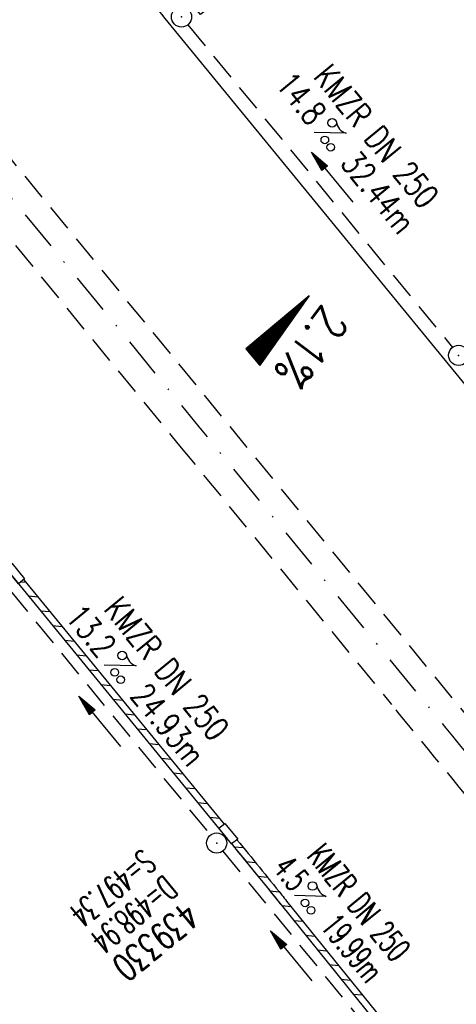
# Model space of a CAD drawing. Extents: x 459406 to 461721, y 413308 to 423218.
# Tile 256 of 256: x 460511 to 460543, y 421784 to 421857. Entities that reach past the tile are written whole.
import ezdxf
from ezdxf.enums import TextEntityAlignment as Align

# ---------------------------------------------------------------- set-up
doc = ezdxf.new("R2010")
doc.units = 0
doc.header["$LTSCALE"] = 2
doc.header["$MEASUREMENT"] = 0
for name, pattern in [('AUSGEZOGEN', [0]), ('GESTRICH-X2', [1.5, 1, -0.5]), ('STRICHPT-X3', [3, 1.5, -0.75, 0, -0.75])]:
    doc.linetypes.add(name, pattern=pattern)
doc.layers.get('0').update_dxf_attribs({"linetype": 'AUSGEZOGEN'})
for name, color, linetype in [('ACHSE', 1, 'STRICHPT-X3'), ('FBR', 8, 'CONTINUOUS'), ('GEF', 7, 'AUSGEZOGEN'), ('KANAL', 7, 'GESTRICH-X2'), ('MS-UEBERFAHRT', 8, 'GESTRICH-X2'), ('PFEIL', 7, 'CONTINUOUS'), ('RINNE', 200, 'CONTINUOUS'), ('SCHACHTNR', 6, 'CONTINUOUS'), ('SCHSYMBOL', 7, 'AUSGEZOGEN'), ('TEXTO', 4, 'CONTINUOUS'), ('TEXTU', 4, 'CONTINUOUS')]:
    doc.layers.add(name, color=color, linetype=linetype)
doc.styles.add('ROMANS', font='romans.shx', dxfattribs={"width": 0.8})

# ---------------------------------------------------------------- blocks, each defined once
blk = doc.blocks.new('GST')
at = {"color": 0}
blk.add_circle((0, 0), 0.75, dxfattribs=at)
blk.add_point((0, 0), dxfattribs=at)
blk = doc.blocks.new('13')
blk.add_lwpolyline([(0.755, 1.218), (-0.748, 1.218), (-0.748, 1.801), (0.755, 1.801)], close=True)
at = {"rotation": 180}
blk.add_blockref('GST', (0, 0), dxfattribs=at)
blk = doc.blocks.new('PROM')
blk.add_line((1.566, 1.817), (0.019, 0.015))
for centre, radius in [((0.317, 1.51), 0.317), ((0.943, 0.291), 0.283), ((1.645, 0.287), 0.283)]:
    blk.add_circle(centre, radius)
blk.add_arc((0.992, 2.682), 1.033, 239.14139, 303.35492)
blk = doc.blocks.new('PFEIL2')
at = {"color": 0}
for p, q in [((0.88, 0.002), (-2.401, -0.012)), ((0.881, -0.271), (0.879, 0.276)), ((0.879, 0.276), (2.429, 0.009)), ((0.911, 0.27), (0.879, 0.265)), ((0.965, 0.261), (0.879, 0.246)), ((1.019, 0.252), (0.879, 0.228)), ((1.073, 0.242), (0.879, 0.209)), ((1.127, 0.233), (0.879, 0.191)), ((1.181, 0.224), (0.879, 0.172)), ((1.235, 0.214), (0.879, 0.154)), ((1.289, 0.205), (0.879, 0.135)), ((1.343, 0.196), (0.879, 0.117)), ((1.397, 0.187), (0.879, 0.098)), ((1.451, 0.177), (0.879, 0.08)), ((1.505, 0.168), (0.879, 0.061)), ((1.559, 0.159), (0.88, 0.043)), ((1.613, 0.149), (0.88, 0.024)), ((1.668, 0.14), (0.88, 0.006)), ((1.722, 0.131), (0.88, -0.013)), ((1.776, 0.121), (0.88, -0.031)), ((1.83, 0.112), (0.88, -0.05)), ((1.884, 0.103), (0.88, -0.068)), ((1.938, 0.094), (0.88, -0.087)), ((1.992, 0.084), (0.88, -0.105)), ((2.046, 0.075), (0.88, -0.124)), ((2.1, 0.066), (0.88, -0.142)), ((2.154, 0.056), (0.88, -0.161)), ((2.208, 0.047), (0.88, -0.179)), ((2.262, 0.038), (0.881, -0.198)), ((2.316, 0.029), (0.881, -0.216)), ((2.37, 0.019), (0.881, -0.235)), ((2.424, 0.01), (0.881, -0.253)), ((2.429, 0.009), (0.881, -0.271))]:
    blk.add_line(p, q, dxfattribs=at)
blk = doc.blocks.new('*X8')
at = {"color": 0}
for p, q in [((725.827, 193.844), (727.436, 195.453)), ((725.827, 193.853), (727.427, 195.453)), ((725.827, 193.861), (727.418, 195.453)), ((725.827, 193.87), (727.409, 195.453)), ((725.827, 193.879), (727.401, 195.453)), ((725.827, 193.888), (727.392, 195.453)), ((725.827, 193.897), (727.383, 195.453)), ((725.827, 193.906), (727.374, 195.453)), ((725.827, 193.914), (727.365, 195.453)), ((725.827, 193.923), (727.356, 195.453)), ((725.827, 193.932), (727.347, 195.453)), ((725.827, 193.941), (727.339, 195.453)), ((725.827, 193.95), (727.33, 195.453)), ((725.827, 193.959), (727.321, 195.453)), ((725.827, 193.967), (727.312, 195.453)), ((725.827, 193.976), (727.303, 195.453)), ((725.827, 193.985), (727.294, 195.453)), ((725.827, 193.994), (727.286, 195.453)), ((725.827, 194.003), (727.277, 195.453)), ((725.827, 194.012), (727.268, 195.453)), ((725.827, 194.02), (727.259, 195.453)), ((725.827, 194.029), (727.25, 195.453)), ((725.827, 194.038), (727.241, 195.453)), ((725.827, 194.047), (727.233, 195.453)), ((725.827, 194.056), (727.224, 195.453)), ((725.827, 194.065), (727.215, 195.453)), ((725.827, 194.073), (727.206, 195.453)), ((725.827, 194.082), (727.197, 195.453)), ((725.827, 194.091), (727.188, 195.453)), ((725.827, 194.1), (727.18, 195.453)), ((725.827, 194.109), (727.171, 195.453)), ((725.827, 194.118), (727.162, 195.453)), ((725.827, 194.127), (727.153, 195.453)), ((725.827, 194.135), (727.144, 195.453)), ((725.827, 194.144), (727.135, 195.453)), ((725.827, 194.153), (727.127, 195.453)), ((725.827, 194.162), (727.118, 195.453)), ((725.827, 194.171), (727.109, 195.453)), ((725.827, 194.18), (727.1, 195.453)), ((725.827, 194.188), (727.091, 195.453)), ((725.827, 194.197), (727.082, 195.453)), ((725.827, 194.206), (727.073, 195.453)), ((725.827, 194.215), (727.065, 195.453)), ((725.827, 194.224), (727.056, 195.453)), ((725.827, 194.233), (727.047, 195.453)), ((725.827, 194.241), (727.038, 195.453)), ((725.827, 194.25), (727.029, 195.453)), ((725.827, 194.259), (727.02, 195.453)), ((725.827, 194.268), (727.012, 195.453)), ((725.827, 194.277), (727.003, 195.453)), ((725.827, 194.286), (726.994, 195.453)), ((725.827, 194.294), (726.985, 195.453)), ((725.827, 194.303), (726.976, 195.453)), ((725.827, 194.312), (726.967, 195.453)), ((725.827, 194.321), (726.959, 195.453)), ((725.827, 194.33), (726.95, 195.453)), ((725.827, 194.339), (726.941, 195.453)), ((725.827, 194.348), (726.932, 195.453)), ((725.827, 194.356), (726.923, 195.453)), ((725.827, 194.365), (726.914, 195.453)), ((725.827, 194.374), (726.906, 195.453)), ((725.827, 194.383), (726.897, 195.453)), ((725.827, 194.392), (726.888, 195.453)), ((725.827, 194.401), (726.879, 195.453)), ((725.827, 194.409), (726.87, 195.453)), ((725.827, 194.418), (726.861, 195.453)), ((725.827, 194.427), (726.853, 195.453)), ((725.827, 194.436), (726.844, 195.453)), ((725.827, 194.445), (726.835, 195.453)), ((725.827, 194.454), (726.826, 195.453)), ((725.827, 194.462), (726.817, 195.453)), ((725.827, 194.471), (726.808, 195.453)), ((725.827, 194.48), (726.799, 195.453)), ((725.827, 194.489), (726.791, 195.453)), ((725.827, 194.498), (726.782, 195.453)), ((725.827, 194.507), (726.773, 195.453)), ((725.827, 194.515), (726.764, 195.453)), ((725.827, 194.524), (726.755, 195.453)), ((725.827, 194.533), (726.746, 195.453)), ((725.827, 194.542), (726.738, 195.453)), ((725.827, 194.551), (726.729, 195.453)), ((725.827, 194.56), (726.72, 195.453)), ((725.827, 194.568), (726.711, 195.453)), ((725.827, 194.577), (726.702, 195.453)), ((725.827, 194.586), (726.693, 195.453)), ((725.827, 194.595), (726.685, 195.453)), ((725.827, 194.604), (726.676, 195.453)), ((725.827, 194.613), (726.667, 195.453)), ((725.827, 194.622), (726.658, 195.453)), ((725.827, 194.63), (726.649, 195.453)), ((725.827, 194.639), (726.64, 195.453)), ((725.827, 194.648), (726.632, 195.453)), ((725.827, 194.657), (726.623, 195.453)), ((725.827, 194.666), (726.614, 195.453)), ((725.827, 194.675), (726.605, 195.453)), ((725.827, 194.683), (726.596, 195.453)), ((725.827, 194.692), (726.587, 195.453)), ((725.827, 194.701), (726.579, 195.453)), ((725.827, 194.71), (726.57, 195.453)), ((725.827, 194.719), (726.561, 195.453)), ((725.827, 194.728), (726.552, 195.453)), ((725.827, 194.736), (726.543, 195.453)), ((725.827, 194.745), (726.534, 195.453)), ((725.827, 194.754), (726.525, 195.453)), ((725.827, 194.763), (726.517, 195.453)), ((725.827, 194.772), (726.508, 195.453)), ((725.827, 194.781), (726.499, 195.453)), ((725.827, 194.789), (726.49, 195.453)), ((725.827, 194.798), (726.481, 195.453)), ((725.827, 194.807), (726.472, 195.453)), ((725.827, 194.816), (726.464, 195.453)), ((725.827, 194.825), (726.455, 195.453)), ((725.827, 194.834), (726.446, 195.453)), ((725.827, 194.842), (726.437, 195.453)), ((725.827, 194.851), (726.428, 195.453)), ((725.827, 194.86), (726.419, 195.453)), ((725.827, 194.869), (726.411, 195.453)), ((725.827, 194.878), (726.402, 195.453)), ((725.827, 194.887), (726.393, 195.453)), ((725.827, 194.896), (726.384, 195.453)), ((725.827, 194.904), (726.375, 195.453)), ((725.827, 194.913), (726.366, 195.453)), ((725.827, 194.922), (726.358, 195.453)), ((725.827, 194.931), (726.349, 195.453)), ((725.827, 194.94), (726.34, 195.453)), ((725.827, 194.949), (726.331, 195.453)), ((725.827, 194.957), (726.322, 195.453)), ((725.827, 194.966), (726.313, 195.453)), ((725.827, 194.975), (726.305, 195.453)), ((725.827, 194.984), (726.296, 195.453)), ((725.827, 194.993), (726.287, 195.453)), ((725.827, 195.002), (726.278, 195.453)), ((725.827, 195.01), (726.269, 195.453)), ((725.827, 195.019), (726.26, 195.453)), ((725.827, 195.028), (726.251, 195.453)), ((725.827, 195.037), (726.243, 195.453)), ((725.827, 195.046), (726.234, 195.453)), ((725.827, 195.055), (726.225, 195.453)), ((725.827, 195.063), (726.216, 195.453)), ((725.827, 195.072), (726.207, 195.453)), ((725.827, 195.081), (726.198, 195.453)), ((725.827, 195.09), (726.19, 195.453)), ((725.827, 195.099), (726.181, 195.453)), ((725.827, 195.108), (726.172, 195.453)), ((725.827, 195.116), (726.163, 195.453)), ((725.827, 195.125), (726.154, 195.453)), ((725.827, 195.134), (726.145, 195.453)), ((725.827, 195.143), (726.137, 195.453)), ((725.827, 195.152), (726.128, 195.453)), ((725.827, 195.161), (726.119, 195.453)), ((725.827, 195.17), (726.11, 195.453)), ((725.827, 195.178), (726.101, 195.453)), ((725.827, 195.187), (726.092, 195.453)), ((725.827, 195.196), (726.084, 195.453)), ((725.827, 195.205), (726.075, 195.453)), ((725.827, 195.214), (726.066, 195.453)), ((725.827, 195.223), (726.057, 195.453)), ((725.827, 195.231), (726.048, 195.453)), ((725.827, 195.24), (726.039, 195.453)), ((725.827, 195.249), (726.031, 195.453)), ((725.827, 195.258), (726.022, 195.453)), ((725.827, 195.267), (726.013, 195.453)), ((725.827, 195.276), (726.004, 195.453)), ((725.827, 195.284), (725.995, 195.453)), ((725.827, 195.293), (725.986, 195.453)), ((725.827, 195.302), (725.977, 195.453)), ((725.827, 195.311), (725.969, 195.453)), ((725.827, 195.32), (725.96, 195.453)), ((725.827, 195.329), (725.951, 195.453)), ((725.827, 195.337), (725.942, 195.453)), ((725.827, 195.346), (725.933, 195.453)), ((725.827, 195.355), (725.924, 195.453)), ((725.827, 195.364), (725.916, 195.453)), ((725.827, 195.373), (725.907, 195.453)), ((725.827, 195.382), (725.898, 195.453)), ((725.827, 195.39), (725.889, 195.453)), ((725.827, 195.399), (725.88, 195.453)), ((725.827, 195.408), (725.871, 195.453)), ((725.827, 195.417), (725.863, 195.453)), ((725.827, 195.426), (725.854, 195.453)), ((725.827, 195.435), (725.845, 195.453)), ((725.827, 195.444), (725.836, 195.453)), ((725.827, 193.826), (727.433, 195.433)), ((725.827, 193.817), (727.43, 195.421)), ((725.827, 193.808), (727.427, 195.409)), ((725.827, 193.799), (727.424, 195.397)), ((725.827, 193.791), (727.421, 195.385)), ((725.827, 193.782), (727.418, 195.373)), ((725.827, 193.773), (727.414, 195.361)), ((725.827, 193.764), (727.411, 195.349)), ((725.827, 193.755), (727.408, 195.337)), ((725.827, 193.746), (727.405, 195.325)), ((725.827, 193.738), (727.402, 195.313)), ((725.827, 193.729), (727.399, 195.301)), ((725.827, 193.72), (727.395, 195.289)), ((725.827, 193.711), (727.392, 195.277)), ((725.827, 193.702), (727.389, 195.265)), ((725.827, 193.693), (727.386, 195.253)), ((725.827, 193.685), (727.383, 195.241)), ((725.827, 193.676), (727.38, 195.229)), ((725.827, 193.667), (727.377, 195.217)), ((725.827, 193.658), (727.373, 195.205)), ((725.827, 193.649), (727.37, 195.193)), ((725.827, 193.64), (727.367, 195.181)), ((725.827, 193.632), (727.364, 195.169)), ((725.827, 193.623), (727.361, 195.157)), ((725.827, 193.614), (727.358, 195.145)), ((725.827, 193.605), (727.354, 195.133)), ((725.827, 193.596), (727.351, 195.121)), ((725.827, 193.587), (727.348, 195.109)), ((725.827, 193.579), (727.345, 195.097)), ((725.827, 193.57), (727.342, 195.085)), ((725.827, 193.561), (727.339, 195.073)), ((725.827, 193.552), (727.336, 195.061)), ((725.827, 193.543), (727.332, 195.049)), ((725.827, 193.534), (727.329, 195.037)), ((725.827, 193.525), (727.326, 195.025)), ((725.827, 193.517), (727.323, 195.013)), ((725.827, 193.508), (727.32, 195.001)), ((725.827, 193.499), (727.317, 194.989)), ((725.827, 193.49), (727.313, 194.977)), ((725.827, 193.481), (727.31, 194.965)), ((725.827, 193.472), (727.307, 194.953)), ((725.827, 193.464), (727.304, 194.941)), ((725.827, 193.455), (727.301, 194.929)), ((725.827, 193.446), (727.298, 194.917)), ((725.827, 193.437), (727.295, 194.905)), ((725.827, 193.428), (727.291, 194.893)), ((725.827, 193.419), (727.288, 194.881)), ((725.827, 193.411), (727.285, 194.869)), ((725.827, 193.402), (727.282, 194.857)), ((725.827, 193.393), (727.279, 194.845)), ((725.827, 193.384), (727.276, 194.833)), ((725.827, 193.375), (727.272, 194.821)), ((725.827, 193.366), (727.269, 194.809)), ((725.827, 193.358), (727.266, 194.797)), ((725.827, 193.349), (727.263, 194.785)), ((725.827, 193.34), (727.26, 194.773)), ((725.827, 193.331), (727.257, 194.761)), ((725.827, 193.322), (727.254, 194.749)), ((725.827, 193.313), (727.25, 194.737)), ((725.827, 193.305), (727.247, 194.725)), ((725.827, 193.296), (727.244, 194.713)), ((725.827, 193.287), (727.241, 194.701)), ((725.827, 193.278), (727.238, 194.689)), ((725.827, 193.269), (727.235, 194.677)), ((725.827, 193.26), (727.231, 194.665)), ((725.827, 193.251), (727.228, 194.653)), ((725.827, 193.243), (727.225, 194.641)), ((725.827, 193.234), (727.222, 194.629)), ((725.827, 193.225), (727.219, 194.617)), ((725.827, 193.216), (727.216, 194.605)), ((725.827, 193.207), (727.213, 194.593)), ((725.827, 193.198), (727.209, 194.581)), ((725.827, 193.19), (727.206, 194.569)), ((725.827, 193.181), (727.203, 194.557)), ((725.827, 193.172), (727.2, 194.545)), ((725.827, 193.163), (727.197, 194.533)), ((725.827, 193.154), (727.194, 194.521)), ((725.827, 193.145), (727.19, 194.509)), ((725.827, 193.137), (727.187, 194.497)), ((725.827, 193.128), (727.184, 194.485)), ((725.827, 193.119), (727.181, 194.473)), ((725.827, 193.11), (727.178, 194.461)), ((725.827, 193.101), (727.175, 194.449)), ((725.827, 193.092), (727.172, 194.437)), ((725.827, 193.084), (727.168, 194.425)), ((725.827, 193.075), (727.165, 194.413)), ((725.827, 193.066), (727.162, 194.401)), ((725.827, 193.057), (727.159, 194.389)), ((725.827, 193.048), (727.156, 194.377)), ((725.827, 193.039), (727.153, 194.365)), ((725.827, 193.031), (727.149, 194.353)), ((725.827, 193.022), (727.146, 194.341)), ((725.827, 193.013), (727.143, 194.329)), ((725.827, 193.004), (727.14, 194.317)), ((725.827, 192.995), (727.137, 194.305)), ((725.827, 192.986), (727.134, 194.293)), ((725.827, 192.977), (727.131, 194.281)), ((725.827, 192.969), (727.127, 194.269)), ((725.827, 192.96), (727.124, 194.257)), ((725.827, 192.951), (727.121, 194.245)), ((725.827, 192.942), (727.118, 194.233)), ((725.827, 192.933), (727.115, 194.221)), ((725.827, 192.924), (727.112, 194.209)), ((725.827, 192.916), (727.108, 194.197)), ((725.827, 192.907), (727.105, 194.185)), ((725.827, 192.898), (727.102, 194.173)), ((725.827, 192.889), (727.099, 194.161)), ((725.827, 192.88), (727.096, 194.15)), ((725.827, 192.871), (727.093, 194.138)), ((725.827, 192.863), (727.09, 194.126)), ((725.827, 192.854), (727.086, 194.114)), ((725.827, 192.845), (727.083, 194.102)), ((725.827, 192.836), (727.08, 194.09)), ((725.827, 192.827), (727.077, 194.078)), ((725.827, 192.818), (727.074, 194.066)), ((725.827, 192.81), (727.071, 194.054)), ((725.827, 192.801), (727.068, 194.042)), ((725.827, 192.792), (727.064, 194.03)), ((725.827, 192.783), (727.061, 194.018)), ((725.827, 192.774), (727.058, 194.006)), ((725.827, 192.765), (727.055, 193.994)), ((725.827, 192.757), (727.052, 193.982)), ((725.827, 192.748), (727.049, 193.97)), ((725.827, 192.739), (727.045, 193.958)), ((725.827, 192.73), (727.042, 193.946)), ((725.827, 192.721), (727.039, 193.934)), ((725.827, 192.712), (727.036, 193.922)), ((725.827, 192.703), (727.033, 193.91)), ((725.827, 192.695), (727.03, 193.898)), ((725.827, 192.686), (727.027, 193.886)), ((725.827, 192.677), (727.023, 193.874)), ((725.827, 192.668), (727.02, 193.862)), ((725.827, 192.659), (727.017, 193.85)), ((725.827, 192.65), (727.014, 193.838)), ((725.827, 192.642), (727.011, 193.826)), ((725.827, 192.633), (727.008, 193.814)), ((725.827, 192.624), (727.004, 193.802)), ((725.827, 192.615), (727.001, 193.79)), ((725.827, 192.606), (726.998, 193.778)), ((725.827, 192.597), (726.995, 193.766)), ((725.827, 192.589), (726.992, 193.754)), ((725.827, 192.58), (726.989, 193.742)), ((725.827, 192.571), (726.986, 193.73)), ((725.827, 192.562), (726.982, 193.718)), ((725.827, 192.553), (726.979, 193.706)), ((725.827, 192.544), (726.976, 193.694)), ((725.827, 192.536), (726.973, 193.682)), ((725.827, 192.527), (726.97, 193.67)), ((725.827, 192.518), (726.967, 193.658)), ((725.827, 192.509), (726.963, 193.646)), ((725.827, 192.5), (726.96, 193.634)), ((725.827, 192.491), (726.957, 193.622)), ((725.827, 192.483), (726.954, 193.61)), ((725.827, 192.474), (726.951, 193.598)), ((725.827, 192.465), (726.948, 193.586)), ((725.827, 192.456), (726.945, 193.574)), ((725.827, 192.447), (726.941, 193.562)), ((725.827, 192.438), (726.938, 193.55)), ((725.827, 192.429), (726.935, 193.538)), ((725.827, 192.421), (726.932, 193.526)), ((725.827, 192.412), (726.929, 193.514)), ((725.827, 192.403), (726.926, 193.502)), ((725.827, 192.394), (726.922, 193.49)), ((725.827, 192.385), (726.919, 193.478)), ((725.827, 192.376), (726.916, 193.466)), ((725.827, 192.368), (726.913, 193.454)), ((725.827, 192.359), (726.91, 193.442)), ((725.827, 192.35), (726.907, 193.43)), ((725.827, 192.341), (726.904, 193.418)), ((725.827, 192.332), (726.9, 193.406)), ((725.827, 192.323), (726.897, 193.394)), ((725.827, 192.315), (726.894, 193.382)), ((725.827, 192.306), (726.891, 193.37)), ((725.827, 192.297), (726.888, 193.358)), ((725.827, 192.288), (726.885, 193.346)), ((725.827, 192.279), (726.881, 193.334)), ((725.827, 192.27), (726.878, 193.322)), ((725.827, 192.262), (726.875, 193.31)), ((725.827, 192.253), (726.872, 193.298)), ((725.827, 192.244), (726.869, 193.286)), ((725.827, 192.235), (726.866, 193.274)), ((725.827, 192.226), (726.863, 193.262)), ((725.827, 192.217), (726.859, 193.25)), ((725.827, 192.209), (726.856, 193.238)), ((725.827, 192.2), (726.853, 193.226)), ((725.827, 192.191), (726.85, 193.214)), ((725.827, 192.182), (726.847, 193.202)), ((725.827, 192.173), (726.844, 193.19)), ((725.827, 192.164), (726.84, 193.178)), ((725.827, 192.155), (726.837, 193.166)), ((725.827, 192.147), (726.834, 193.154)), ((725.827, 192.138), (726.831, 193.142)), ((725.827, 192.129), (726.828, 193.13)), ((725.827, 192.12), (726.825, 193.118)), ((725.827, 192.111), (726.822, 193.106)), ((725.827, 192.102), (726.818, 193.094)), ((725.827, 192.094), (726.815, 193.082)), ((725.827, 192.085), (726.812, 193.07)), ((725.827, 192.076), (726.809, 193.058)), ((725.827, 192.067), (726.806, 193.046)), ((725.827, 192.058), (726.803, 193.034)), ((725.827, 192.049), (726.799, 193.022)), ((725.827, 192.041), (726.796, 193.01)), ((725.827, 192.032), (726.793, 192.998)), ((725.827, 192.023), (726.79, 192.986)), ((725.827, 192.014), (726.787, 192.974)), ((725.827, 192.005), (726.784, 192.962)), ((725.827, 191.996), (726.781, 192.95)), ((725.827, 191.988), (726.777, 192.938)), ((725.827, 191.979), (726.774, 192.926)), ((725.827, 191.97), (726.771, 192.914)), ((725.827, 191.961), (726.768, 192.902)), ((725.827, 191.952), (726.765, 192.89)), ((725.827, 191.943), (726.762, 192.878)), ((725.827, 191.935), (726.758, 192.866)), ((725.827, 191.926), (726.755, 192.854)), ((725.827, 191.917), (726.752, 192.842)), ((725.827, 191.908), (726.749, 192.83)), ((725.827, 191.899), (726.746, 192.818)), ((725.827, 191.89), (726.743, 192.806)), ((725.827, 191.881), (726.74, 192.794)), ((725.827, 191.873), (726.736, 192.782)), ((725.827, 191.864), (726.733, 192.77)), ((725.827, 191.855), (726.73, 192.758)), ((725.827, 191.846), (726.727, 192.746)), ((725.827, 191.837), (726.724, 192.734)), ((725.827, 191.828), (726.721, 192.722)), ((725.827, 191.82), (726.717, 192.71)), ((725.827, 191.811), (726.714, 192.698)), ((725.827, 191.802), (726.711, 192.686)), ((725.827, 191.793), (726.708, 192.674)), ((725.827, 191.784), (726.705, 192.662)), ((725.827, 191.775), (726.702, 192.65)), ((725.827, 191.767), (726.699, 192.639)), ((725.827, 191.758), (726.695, 192.627)), ((725.827, 191.749), (726.692, 192.615)), ((725.827, 191.74), (726.689, 192.603)), ((725.827, 191.731), (726.686, 192.591)), ((725.827, 191.722), (726.683, 192.579)), ((725.827, 191.714), (726.68, 192.567)), ((725.827, 191.705), (726.677, 192.555)), ((725.827, 191.696), (726.673, 192.543)), ((725.827, 191.687), (726.67, 192.531)), ((725.827, 191.678), (726.667, 192.519)), ((725.827, 191.669), (726.664, 192.507)), ((725.827, 191.66), (726.661, 192.495)), ((725.827, 191.652), (726.658, 192.483)), ((725.827, 191.643), (726.654, 192.471)), ((725.827, 191.634), (726.651, 192.459)), ((725.827, 191.625), (726.648, 192.447)), ((725.827, 191.616), (726.645, 192.435)), ((725.827, 191.607), (726.642, 192.423)), ((725.827, 191.599), (726.639, 192.411)), ((725.827, 191.59), (726.636, 192.399)), ((725.827, 191.581), (726.632, 192.387)), ((725.827, 191.572), (726.629, 192.375)), ((725.827, 191.563), (726.626, 192.363)), ((725.827, 191.554), (726.623, 192.351)), ((725.827, 191.546), (726.62, 192.339)), ((725.827, 191.537), (726.617, 192.327)), ((725.827, 191.528), (726.613, 192.315)), ((725.827, 191.519), (726.61, 192.303)), ((725.827, 191.51), (726.607, 192.291)), ((725.827, 191.501), (726.604, 192.279)), ((725.827, 191.493), (726.601, 192.267)), ((725.827, 191.484), (726.598, 192.255)), ((725.827, 191.475), (726.595, 192.243)), ((725.827, 191.466), (726.591, 192.231)), ((725.827, 191.457), (726.588, 192.219)), ((725.827, 191.448), (726.585, 192.207)), ((725.827, 191.44), (726.582, 192.195)), ((725.827, 191.431), (726.579, 192.183)), ((725.827, 191.422), (726.576, 192.171)), ((725.827, 191.413), (726.572, 192.159)), ((725.827, 191.404), (726.569, 192.147)), ((725.827, 191.395), (726.566, 192.135)), ((725.827, 191.386), (726.563, 192.123)), ((725.827, 191.378), (726.56, 192.111)), ((725.827, 191.369), (726.557, 192.099)), ((725.827, 191.36), (726.554, 192.087)), ((725.827, 191.351), (726.55, 192.075)), ((725.827, 191.342), (726.547, 192.063)), ((725.827, 191.333), (726.544, 192.051)), ((725.827, 191.325), (726.541, 192.039)), ((725.827, 191.316), (726.538, 192.027)), ((725.827, 191.307), (726.535, 192.015)), ((725.827, 191.298), (726.531, 192.003)), ((725.827, 191.289), (726.528, 191.991)), ((725.827, 191.28), (726.525, 191.979)), ((725.827, 191.272), (726.522, 191.967)), ((725.827, 191.263), (726.519, 191.955)), ((725.827, 191.254), (726.516, 191.943)), ((725.827, 191.245), (726.513, 191.931)), ((725.827, 191.236), (726.509, 191.919)), ((725.827, 191.227), (726.506, 191.907)), ((725.827, 191.219), (726.503, 191.895)), ((725.827, 191.21), (726.5, 191.883)), ((725.827, 191.201), (726.497, 191.871)), ((725.827, 191.192), (726.494, 191.859)), ((725.827, 191.183), (726.49, 191.847)), ((725.827, 191.174), (726.487, 191.835)), ((725.827, 191.166), (726.484, 191.823)), ((725.827, 191.157), (726.481, 191.811)), ((725.827, 191.148), (726.478, 191.799)), ((725.827, 191.139), (726.475, 191.787)), ((725.827, 191.13), (726.472, 191.775)), ((725.827, 191.121), (726.468, 191.763)), ((725.827, 191.112), (726.465, 191.751)), ((725.827, 191.104), (726.462, 191.739)), ((725.827, 191.095), (726.459, 191.727)), ((725.827, 191.086), (726.456, 191.715)), ((725.827, 191.077), (726.453, 191.703)), ((725.827, 191.068), (726.449, 191.691)), ((725.827, 191.059), (726.446, 191.679)), ((725.827, 191.051), (726.443, 191.667)), ((725.827, 191.042), (726.44, 191.655)), ((725.827, 191.033), (726.437, 191.643)), ((725.827, 191.024), (726.434, 191.631)), ((725.827, 191.015), (726.431, 191.619)), ((725.827, 191.006), (726.427, 191.607)), ((725.827, 190.998), (726.424, 191.595)), ((725.827, 190.989), (726.421, 191.583)), ((725.827, 190.98), (726.418, 191.571)), ((725.827, 190.971), (726.415, 191.559)), ((725.827, 190.962), (726.412, 191.547)), ((725.827, 190.953), (726.408, 191.535)), ((725.827, 190.945), (726.405, 191.523)), ((725.827, 190.936), (726.402, 191.511)), ((725.827, 190.927), (726.399, 191.499)), ((725.827, 190.918), (726.396, 191.487)), ((725.827, 190.909), (726.393, 191.475)), ((725.827, 190.9), (726.39, 191.463)), ((725.827, 190.892), (726.386, 191.451)), ((725.827, 190.883), (726.383, 191.439)), ((725.827, 190.874), (726.38, 191.427)), ((725.827, 190.865), (726.377, 191.415)), ((725.827, 190.856), (726.374, 191.403)), ((725.827, 190.847), (726.371, 191.391)), ((725.827, 190.838), (726.367, 191.379)), ((725.827, 190.83), (726.364, 191.367)), ((725.827, 190.821), (726.361, 191.355)), ((725.827, 190.812), (726.358, 191.343)), ((725.827, 190.803), (726.355, 191.331)), ((725.827, 190.794), (726.352, 191.319)), ((725.827, 190.785), (726.349, 191.307)), ((725.827, 190.777), (726.345, 191.295)), ((725.827, 190.768), (726.342, 191.283)), ((725.827, 190.759), (726.339, 191.271)), ((725.827, 190.75), (726.336, 191.259)), ((725.827, 190.741), (726.333, 191.247)), ((725.827, 190.732), (726.33, 191.235)), ((725.827, 190.724), (726.326, 191.223)), ((725.827, 190.715), (726.323, 191.211)), ((725.827, 190.706), (726.32, 191.199)), ((725.827, 190.697), (726.317, 191.187)), ((725.827, 190.688), (726.314, 191.175)), ((725.827, 190.679), (726.311, 191.163)), ((725.827, 190.671), (726.308, 191.151)), ((725.827, 190.662), (726.304, 191.139)), ((725.827, 190.653), (726.301, 191.128)), ((725.827, 190.644), (726.298, 191.116)), ((725.827, 190.635), (726.295, 191.104)), ((725.827, 190.626), (726.292, 191.092)), ((725.827, 190.618), (726.289, 191.08)), ((725.827, 190.609), (726.286, 191.068)), ((725.827, 190.6), (726.282, 191.056)), ((725.827, 190.591), (726.279, 191.044)), ((725.827, 190.582), (726.276, 191.032)), ((725.827, 190.573), (726.273, 191.02)), ((725.827, 190.564), (726.27, 191.008)), ((725.827, 190.556), (726.267, 190.996)), ((725.827, 190.547), (726.263, 190.984)), ((725.827, 190.538), (726.26, 190.972)), ((725.827, 190.529), (726.257, 190.96)), ((725.827, 190.52), (726.254, 190.948)), ((725.827, 190.511), (726.251, 190.936)), ((725.827, 190.503), (726.248, 190.924)), ((725.827, 190.494), (726.245, 190.912)), ((725.827, 190.485), (726.241, 190.9)), ((725.827, 190.476), (726.238, 190.888)), ((725.827, 190.467), (726.235, 190.876)), ((725.827, 190.458), (726.232, 190.864)), ((725.827, 190.45), (726.229, 190.852)), ((725.827, 190.441), (726.226, 190.84)), ((725.827, 190.432), (726.222, 190.828)), ((725.827, 190.423), (726.219, 190.816)), ((725.827, 190.414), (726.216, 190.804)), ((725.827, 190.405), (726.213, 190.792)), ((725.827, 190.397), (726.21, 190.78)), ((725.827, 190.388), (726.207, 190.768)), ((725.827, 190.379), (726.204, 190.756)), ((725.827, 190.37), (726.2, 190.744)), ((725.827, 190.361), (726.197, 190.732)), ((725.827, 190.352), (726.194, 190.72)), ((725.827, 190.344), (726.191, 190.708)), ((725.827, 190.335), (726.188, 190.696)), ((725.827, 190.326), (726.185, 190.684)), ((725.827, 190.317), (726.181, 190.672)), ((725.827, 190.308), (726.178, 190.66)), ((725.827, 190.299), (726.175, 190.648)), ((725.827, 190.29), (726.172, 190.636)), ((725.827, 190.282), (726.169, 190.624)), ((725.827, 190.273), (726.166, 190.612)), ((725.827, 190.264), (726.163, 190.6)), ((725.827, 190.255), (726.159, 190.588)), ((725.827, 190.246), (726.156, 190.576)), ((725.827, 190.237), (726.153, 190.564)), ((725.827, 190.229), (726.15, 190.552)), ((725.827, 190.22), (726.147, 190.54)), ((725.827, 190.211), (726.144, 190.528)), ((725.827, 190.202), (726.14, 190.516)), ((725.827, 190.193), (726.137, 190.504)), ((725.827, 190.184), (726.134, 190.492)), ((725.827, 190.176), (726.131, 190.48)), ((725.827, 190.167), (726.128, 190.468)), ((725.827, 190.158), (726.125, 190.456)), ((725.827, 190.149), (726.122, 190.444)), ((725.827, 190.14), (726.118, 190.432)), ((725.827, 190.131), (726.115, 190.42)), ((725.827, 190.123), (726.112, 190.408)), ((725.827, 190.114), (726.109, 190.396)), ((725.827, 190.105), (726.106, 190.384)), ((725.827, 190.096), (726.103, 190.372)), ((725.827, 190.087), (726.099, 190.36)), ((725.827, 190.078), (726.096, 190.348)), ((725.827, 190.07), (726.093, 190.336)), ((725.827, 190.061), (726.09, 190.324)), ((725.827, 190.052), (726.087, 190.312)), ((725.827, 190.043), (726.084, 190.3)), ((725.827, 190.034), (726.081, 190.288)), ((725.827, 190.025), (726.077, 190.276)), ((725.827, 190.016), (726.074, 190.264)), ((725.827, 190.008), (726.071, 190.252)), ((725.827, 189.999), (726.068, 190.24)), ((725.827, 189.99), (726.065, 190.228)), ((725.827, 189.981), (726.062, 190.216)), ((725.827, 189.972), (726.058, 190.204)), ((725.827, 189.963), (726.055, 190.192)), ((725.827, 189.955), (726.052, 190.18)), ((725.827, 189.946), (726.049, 190.168)), ((725.827, 189.937), (726.046, 190.156)), ((725.827, 189.928), (726.043, 190.144)), ((725.827, 189.919), (726.04, 190.132)), ((725.827, 189.91), (726.036, 190.12)), ((725.827, 189.902), (726.033, 190.108)), ((725.827, 189.893), (726.03, 190.096)), ((725.827, 189.884), (726.027, 190.084)), ((725.827, 189.875), (726.024, 190.072)), ((725.827, 189.866), (726.021, 190.06)), ((725.827, 189.857), (726.017, 190.048)), ((725.827, 189.849), (726.014, 190.036)), ((725.827, 189.84), (726.011, 190.024)), ((725.827, 189.831), (726.008, 190.012)), ((725.827, 189.822), (726.005, 190)), ((725.827, 189.813), (726.002, 189.988)), ((725.827, 189.804), (725.999, 189.976)), ((725.827, 189.796), (725.995, 189.964)), ((725.827, 189.787), (725.992, 189.952)), ((725.827, 189.778), (725.989, 189.94)), ((725.827, 189.769), (725.986, 189.928)), ((725.827, 189.76), (725.983, 189.916)), ((725.827, 189.751), (725.98, 189.904)), ((725.827, 189.742), (725.976, 189.892)), ((725.827, 189.734), (725.973, 189.88)), ((725.827, 189.725), (725.97, 189.868)), ((725.827, 189.716), (725.967, 189.856)), ((725.827, 189.707), (725.964, 189.844)), ((725.827, 189.698), (725.961, 189.832)), ((725.827, 189.689), (725.958, 189.82)), ((725.827, 189.681), (725.954, 189.808)), ((725.827, 189.672), (725.951, 189.796)), ((725.827, 189.663), (725.948, 189.784)), ((725.827, 189.654), (725.945, 189.772)), ((725.827, 189.645), (725.942, 189.76)), ((725.827, 189.636), (725.939, 189.748)), ((725.827, 189.628), (725.935, 189.736)), ((725.827, 189.619), (725.932, 189.724)), ((725.827, 189.61), (725.929, 189.712)), ((725.827, 189.601), (725.926, 189.7)), ((725.827, 189.592), (725.923, 189.688)), ((725.827, 189.583), (725.92, 189.676)), ((725.827, 189.575), (725.917, 189.664)), ((725.827, 189.566), (725.913, 189.652)), ((725.827, 189.557), (725.91, 189.64)), ((725.827, 189.548), (725.907, 189.628)), ((725.827, 189.539), (725.904, 189.616)), ((725.827, 189.53), (725.901, 189.605)), ((725.827, 189.521), (725.898, 189.593)), ((725.827, 189.513), (725.895, 189.581)), ((725.827, 189.504), (725.891, 189.569)), ((725.827, 189.495), (725.888, 189.557)), ((725.827, 189.486), (725.885, 189.545)), ((725.827, 189.477), (725.882, 189.533)), ((725.827, 189.468), (725.879, 189.521)), ((725.827, 189.46), (725.876, 189.509)), ((725.827, 189.451), (725.872, 189.497)), ((725.827, 189.442), (725.869, 189.485)), ((725.827, 189.433), (725.866, 189.473)), ((725.827, 189.424), (725.863, 189.461)), ((725.827, 189.415), (725.86, 189.449)), ((725.827, 189.407), (725.857, 189.437)), ((725.827, 189.398), (725.854, 189.425)), ((725.827, 189.389), (725.85, 189.413)), ((725.827, 189.38), (725.847, 189.401)), ((725.827, 189.371), (725.844, 189.389)), ((725.827, 189.362), (725.841, 189.377)), ((725.827, 189.354), (725.838, 189.365)), ((725.827, 189.345), (725.835, 189.353)), ((725.827, 189.336), (725.831, 189.341))]:
    blk.add_line(p, q, dxfattribs=at)
blk = doc.blocks.new('GEF')
at = {"color": 0}
for p, q in [((0.01, 0.018), (0.01, 6.148)), ((1.622, 6.148), (0.01, 0.018)), ((0.01, 6.148), (1.622, 6.148))]:
    blk.add_line(p, q, dxfattribs=at)
blk.add_blockref('*X8', (-725.817, -189.305), dxfattribs=at)

msp = doc.modelspace()

# ---------------------------------------------------------------- linework, layer by layer
at = {"layer": 'ACHSE', "flags": 128}
msp.add_lwpolyline([(459426.662, 423071.803), (459434.696, 423063.959, 0.000009), (459443.64, 423055.227, -0.000014), (459452.584, 423046.495), (459470.472, 423029.03), (459488.36, 423011.565, 0.000028), (459497.304, 423002.833, -0.000019), (459506.249, 422994.101, -0.00001), (459515.193, 422985.368, 0.00001), (459524.137, 422976.636, 0.000005), (459533.081, 422967.904, -0.000014), (459542.025, 422959.172), (459559.913, 422941.707), (459577.801, 422924.242, 0.000014), (459586.745, 422915.51, -0.000007), (459595.689, 422906.778, -0.000007), (459604.633, 422898.046, 0.000014), (459613.577, 422889.313), (459631.466, 422871.848), (459649.354, 422854.384), (459667.242, 422836.919), (459685.13, 422819.454, 0.000014), (459694.074, 422810.722, -0.000007), (459703.018, 422801.99), (459720.906, 422784.525, 0.000016), (459724.892, 422780.634, -0.000005), (459728.877, 422776.743, -0.000854), (459731.569, 422774.105, -0.000319), (459738.762, 422767.026, -0.002071), (459745.754, 422760.078, -0.001348), (459756.422, 422749.331, -0.001735), (459764.656, 422740.934, -0.001541), (459773.862, 422731.42, -0.001535), (459782.493, 422722.391, -0.001533), (459791.081, 422713.295, -0.001538), (459799.62, 422704.14, -0.001542), (459808.076, 422694.96, -0.001544), (459816.476, 422685.728, -0.001539), (459824.843, 422676.417, -0.001534), (459833.152, 422667.055, -0.001539), (459841.381, 422657.669, -0.001538), (459850.202, 422647.481, -0.001798), (459857.687, 422638.719, -0.001274), (459867.543, 422627.036, -0.002004), (459873.759, 422619.57, -0.000175), (459878.95, 422613.279, -0.000644), (459880.358, 422611.567, -0.000005), (459884.996, 422605.912, 0.000011), (459889.634, 422600.258), (459905.489, 422580.929, -0.000007), (459913.416, 422571.264, 0.000013), (459921.344, 422561.599), (459937.199, 422542.27), (459953.054, 422522.941, -0.000013), (459960.981, 422513.276, 0.000013), (459968.909, 422503.611), (459984.764, 422484.282), (460000.619, 422464.953), (460016.474, 422445.624, -0.000013), (460024.401, 422435.959, 0.000013), (460032.329, 422426.294), (460048.184, 422406.965), (460064.039, 422387.636), (460079.894, 422368.307, -0.000013), (460087.822, 422358.642, 0.000013), (460095.749, 422348.977), (460111.604, 422329.648), (460127.459, 422310.319, -0.000007), (460128.884, 422308.581, -0.000001), (460143.314, 422290.989, -0.000002), (460151.241, 422281.324, 0.000015), (460159.168, 422271.66), (460175.023, 422252.331), (460190.878, 422233.002, -0.000013), (460198.805, 422223.337, 0.000013), (460206.733, 422213.672), (460222.588, 422194.343), (460238.443, 422175.014), (460254.298, 422155.685, -0.000013), (460262.225, 422146.02, 0.000006), (460270.153, 422136.355, 0.000006), (460286.008, 422117.026, -0.000004), (460301.863, 422097.697, -0.000002), (460317.718, 422078.367, 0.000003), (460333.573, 422059.038, 0.000003), (460349.428, 422039.709, -0.000003), (460365.283, 422020.38, -0.000003), (460381.138, 422001.051, 0.000002), (460396.993, 421981.721, 0.000004), (460412.848, 421962.392, -0.000004), (460428.703, 421943.063, -0.00001), (460444.557, 421923.733, 0.000007), (460460.412, 421904.404, 0.000007), (460476.267, 421885.075, -0.000009), (460492.122, 421865.746, -0.000004), (460500.05, 421856.081, 0.000013), (460507.977, 421846.416), (460523.832, 421827.087), (460539.687, 421807.758, -0.000013), (460547.615, 421798.093, 0.000013), (460555.542, 421788.428), (460571.397, 421769.099), (460587.252, 421749.77, -0.000006), (460593.285, 421742.414, -0.000005), (460600.584, 421733.516, -0.000221), (460600.794, 421733.26, -0.00002), (460603.104, 421730.438, -0.001396), (460609.311, 421722.812, -0.000905), (460618.831, 421711.005, -0.001598), (460625.682, 421702.421, -0.001252), (460634.363, 421691.415, -0.001248), (460642.05, 421681.569, -0.001247), (460649.698, 421671.671, -0.001249), (460657.298, 421661.734, -0.001252), (460664.835, 421651.775, -0.001254), (460672.327, 421641.773, -0.001254), (460679.772, 421631.728, -0.001248), (460687.162, 421621.653, -0.001247), (460694.508, 421611.532, -0.001248), (460701.802, 421601.377, -0.001248), (460709.041, 421591.191, -0.001255), (460716.232, 421580.966, -0.001255), (460723.37, 421570.705, -0.001253), (460730.46, 421560.405, -0.001254), (460737.493, 421550.076, -0.001245), (460744.465, 421539.726, -0.001241), (460751.409, 421529.307, -0.001249), (460758.312, 421518.837, -0.001258), (460765.117, 421508.401, -0.001258), (460771.865, 421497.938, -0.001248), (460778.614, 421487.358, -0.001243), (460785.302, 421476.758, -0.00125), (460791.901, 421466.181, -0.001256), (460798.46, 421455.551, -0.001254), (460804.975, 421444.872, -0.00125), (460811.434, 421434.165, -0.001251), (460817.835, 421423.433, -0.001246), (460824.181, 421412.672, -0.001245), (460830.48, 421401.867, -0.001251), (460836.726, 421391.029, -0.001252), (460842.909, 421380.176, -0.001256), (460849.043, 421369.282, -0.001256), (460855.12, 421358.361, -0.001246), (460861.131, 421347.43, -0.001241), (460867.112, 421336.425, -0.001247), (460873.04, 421325.386, -0.001253), (460878.885, 421314.371, -0.001261), (460884.678, 421303.319, -0.001257), (460890.436, 421292.199, -0.001248), (460896.133, 421281.059, -0.00125), (460901.764, 421269.913, -0.001246), (460907.347, 421258.723, -0.001246), (460912.869, 421247.515, -0.001249), (460918.335, 421236.28, -0.001248), (460923.75, 421225.007, -0.001253), (460929.103, 421213.719, -0.001251), (460934.405, 421202.392, -0.001254), (460939.649, 421191.042, -0.001255), (460944.833, 421179.671, -0.001251), (460949.963, 421168.267, -0.001252), (460955.033, 421156.846, -0.001247), (460960.047, 421145.395, -0.001247), (460965.004, 421133.921, -0.001248), (460969.9, 421122.429, -0.001246), (460974.746, 421110.897, -0.001255), (460979.54, 421099.326, -0.00126), (460984.257, 421087.777, -0.001252), (460988.908, 421076.225, -0.001243), (460993.535, 421064.563, -0.001243), (460998.107, 421052.872, -0.001254), (461002.582, 421041.257, -0.001259), (461007.005, 421029.604, -0.001252), (461011.394, 421017.862, -0.001245), (461015.72, 421006.112, -0.001249), (461019.972, 420994.38, -0.00125), (461024.171, 420982.613, -0.001249), (461028.315, 420970.813, -0.00125), (461032.394, 420959.009, -0.001248), (461036.422, 420947.164, -0.001254), (461040.394, 420935.287, -0.001259), (461044.292, 420923.435, -0.001252), (461048.126, 420911.576, -0.001245), (461051.923, 420899.629, -0.001244), (461055.662, 420887.657, -0.001252), (461059.317, 420875.747, -0.001256), (461062.914, 420863.813, -0.001249), (461066.471, 420851.792, -0.001248), (461069.966, 420839.762, -0.001254), (461073.385, 420827.768, -0.001253), (461076.746, 420815.75, -0.001249), (461080.058, 420803.675, -0.001247), (461083.311, 420791.579, -0.001252), (461086.49, 420779.517, -0.001251), (461089.608, 420767.44, -0.001245), (461092.68, 420755.295, -0.001248), (461095.688, 420743.146, -0.001251), (461098.628, 420731.013, -0.001257), (461101.691, 420718.09, -0.001425), (461104.332, 420706.673, -0.001081), (461107.664, 420691.933, -0.001652), (461109.792, 420682.276, -0.000251), (461111.911, 420672.484, -0.000696), (461112.668, 420668.95, -0.000002), (461114.482, 420660.43, -0.000008), (461115.035, 420657.832), (461120.24, 420633.38), (461125.445, 420608.928), (461130.65, 420584.476), (461135.855, 420560.024, -0.000004), (461138.458, 420547.797, 0.000004), (461141.06, 420535.571), (461146.265, 420511.119), (461151.47, 420486.667), (461161.88, 420437.763)], format="xyb", dxfattribs=at)
at = {"layer": 'FBR', "flags": 128}
for points in [[(460141.768, 422289.721, -0.000002), (460149.695, 422280.056, 0.000015), (460157.622, 422270.392), (460173.477, 422251.063), (460189.332, 422231.734, -0.000013), (460197.259, 422222.069, 0.000013), (460205.187, 422212.404), (460221.042, 422193.075), (460236.897, 422173.746), (460252.752, 422154.417, -0.000013), (460260.679, 422144.752, 0.000006), (460268.607, 422135.087, 0.000006), (460284.462, 422115.758, -0.000004), (460300.317, 422096.429, -0.000002), (460316.172, 422077.099, 0.000003), (460332.027, 422057.77, 0.000003), (460347.882, 422038.441, -0.000003), (460363.737, 422019.112, -0.000003), (460379.592, 421999.782, 0.000002), (460395.447, 421980.453, 0.000004), (460411.302, 421961.124, -0.000004), (460427.157, 421941.795, -0.000003), (460432.271, 421935.559, 0.000007)], [(460156.651, 422301.929, -0.000002), (460164.578, 422292.264, 0.000015), (460172.505, 422282.6), (460187.304, 422264.558)]]:
    msp.add_lwpolyline(points, format="xyb", dxfattribs=at)
at = {"layer": 'FBR'}
for points in [[(460114.122, 422299.379, -0.000007), (460115.547, 422297.642), (460129.977, 422280.049, -0.000002), (460137.904, 422270.385, 0.000015), (460145.831, 422260.72), (460157.963, 422245.761)], [(460456.237, 421936.694, -0.000001), (460457.895, 421934.673, 0.000007), (460473.749, 421915.344, 0.000007), (460489.604, 421896.015, -0.000009), (460505.459, 421876.686, -0.000004), (460513.387, 421867.021, 0.000013), (460521.314, 421857.356), (460537.169, 421838.027), (460553.024, 421818.698, -0.005019), (460561.387, 421808.307, 0.000013)], [(460428.963, 421914.779, -0.000001), (460430.844, 421912.486, 0.000007), (460446.699, 421893.156, 0.000007), (460462.554, 421873.826, -0.000009), (460478.409, 421854.498, -0.000004), (460486.336, 421844.833, 0.000013), (460494.264, 421835.168), (460510.119, 421815.839), (460525.974, 421796.51, -0.003963), (460529.96, 421791.608, 0.000013)]]:
    msp.add_lwpolyline(points, format="xyb", dxfattribs=at)
at = {"layer": 'KANAL'}
for p, q in [((460523.031, 421856.875), (460542.656, 421832.969)), ((460509.844, 421814.938), (460524.688, 421796.813)), ((460525.625, 421795.625), (460537.313, 421781.313))]:
    msp.add_line(p, q, dxfattribs=at)
at = {"layer": 'MS-UEBERFAHRT'}
msp.add_line((460548.354, 421800.035), (460462.573, 421904.65), dxfattribs=at)
msp.add_lwpolyline([(460459.728, 421902.084, 0.000006), (460474.721, 421883.807, -0.000009), (460490.576, 421864.478, -0.000004), (460498.503, 421854.813, 0.000013), (460506.431, 421845.148), (460522.286, 421825.819), (460538.141, 421806.49, -0.000012), (460545.451, 421797.578, 0.000013)], format="xyb", dxfattribs=at)
at = {"layer": 'RINNE'}
for p, q in [((460510.663, 421815.595), (460510.993, 421815.563)), ((460511.186, 421814.539), (460511.89, 421814.469)), ((460512.083, 421813.445), (460512.787, 421813.376)), ((460512.98, 421812.352), (460513.684, 421812.282)), ((460513.877, 421811.258), (460514.581, 421811.189)), ((460514.774, 421810.165), (460515.478, 421810.095)), ((460515.671, 421809.071), (460516.375, 421809.002)), ((460516.568, 421807.978), (460517.271, 421807.908)), ((460517.465, 421806.884), (460518.168, 421806.815)), ((460518.362, 421805.791), (460519.065, 421805.721)), ((460519.259, 421804.697), (460519.962, 421804.628)), ((460520.156, 421803.604), (460520.859, 421803.535)), ((460521.052, 421802.511), (460521.756, 421802.441)), ((460521.949, 421801.417), (460522.653, 421801.348)), ((460522.846, 421800.324), (460523.55, 421800.254)), ((460523.743, 421799.23), (460524.447, 421799.161)), ((460524.64, 421798.137), (460525.344, 421798.067)), ((460526.437, 421795.95), (460527.142, 421795.88)), ((460527.334, 421794.856), (460528.036, 421794.787)), ((460528.224, 421793.763), (460528.924, 421793.694)), ((460529.107, 421792.671), (460529.805, 421792.602)), ((460529.984, 421791.58), (460530.682, 421791.511)), ((460530.866, 421790.488), (460531.565, 421790.419)), ((460531.748, 421789.396), (460532.447, 421789.327)), ((460532.63, 421788.304), (460533.329, 421788.235)), ((460533.513, 421787.212), (460534.211, 421787.143)), ((460534.395, 421786.12), (460535.093, 421786.051)), ((460535.277, 421785.028), (460535.975, 421784.959))]:
    msp.add_line(p, q, dxfattribs=at)
for points in [[(460486.337, 421844.833, 0.000013), (460494.264, 421835.168), (460510.119, 421815.839), (460525.975, 421796.51, -0.003607), (460529.605, 421792.052)], [(460510.844, 421815.744), (460525.705, 421797.628, -0.003606)], [(460526.659, 421796.467, -0.003313), (460529.995, 421792.365, -0.003606)], [(460529.995, 421792.365, -0.000356), (460530.35, 421791.922), (460538.298, 421782.084)], [(460529.605, 421792.052, -0.000357), (460529.961, 421791.608), (460538.278, 421781.312)]]:
    msp.add_lwpolyline(points, format="xyb", dxfattribs=at)
at = {"layer": 'SCHSYMBOL'}
for points in [[(460510.458, 421815.427), (460509.504, 421816.589), (460509.955, 421816.958), (460510.908, 421815.796)], [(460526.272, 421796.149), (460525.319, 421797.311), (460525.769, 421797.68), (460526.722, 421796.518)]]:
    msp.add_lwpolyline(points, close=True, dxfattribs=at)

# ---------------------------------------------------------------- block references
at = {"layer": 'GEF', "xscale": -1, "rotation": 129.9040230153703}
msp.add_blockref('GEF', (460532.041, 421836.813), dxfattribs=at)
at = {"layer": 'PFEIL'}
for p, rotation in [((460533.74, 421845.569), 129.3502), ((460516.484, 421805.231), 129.3298), ((460530.703, 421787.847), 129.2208)]:
    msp.add_blockref('PFEIL2', p, dxfattribs=dict(at, rotation=rotation))
at = {"layer": 'SCHSYMBOL'}
for name, p, rotation in [('13', (460522.549, 421857.463), 309.3605), ('13', (460543.12, 421832.375), 309.3605), ('GST', (460525.159, 421796.221), 129.3605000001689)]:
    msp.add_blockref(name, p, dxfattribs=dict(at, rotation=rotation))
at = {"layer": 'TEXTU'}
for p, rotation in [((460532.364, 421848.894), 309.3502), ((460516.776, 421809.418), 309.3298), ((460530.9, 421792.325), 309.2208)]:
    msp.add_blockref('PROM', p, dxfattribs=dict(at, rotation=rotation))

# ---------------------------------------------------------------- texts
at = {"layer": 'GEF', "style": 'ROMANS', "width": 0.8}
msp.add_text('2.1%', height=2.5, rotation=233.4456, dxfattribs=at).set_placement((460533.073, 421836.241))
at = {"layer": 'SCHACHTNR', "style": 'ROMANS'}
for s, height, width, p in [('S=497.34', 1.8, 0.6, (460519.656, 421795.844)), ('D=498.94', 1.8, 0.6, (460521.25, 421793.906)), ('439330', 2, 0.7, (460522.813, 421791.969))]:
    msp.add_text(s, height=height, rotation=219.3605, dxfattribs=dict(at, width=width)).set_placement(p)
at = {"layer": 'TEXTO', "style": 'ROMANS'}
for rotation, width, p in [(309.3502, 0.75, (460536.317, 421848.058)), (309.3298, 0.75, (460520.755, 421808.582)), (309.2208, 0.6, (460535.021, 421791.254))]:
    msp.add_text('KMZR DN 250', height=1.8, rotation=rotation, dxfattribs=dict(at, width=width)).set_placement(p, align=Align.CENTER)
at = {"layer": 'TEXTU', "style": 'ROMANS'}
for s, rotation, width, p in [('14.8', 309.3502, 0.75, (460529.458, 421852.422)), ('32.44m', 309.3502, 0.75, (460534.271, 421846.578)), ('13.2', 309.3298, 0.75, (460513.862, 421812.944)), ('24.93m', 309.3298, 0.75, (460518.675, 421807.1)), ('4.5', 309.2208, 0.6, (460529.265, 421794.319)), ('19.99m', 309.2208, 0.6, (460532.797, 421790.007))]:
    msp.add_text(s, height=1.8, rotation=rotation, dxfattribs=dict(at, width=width)).set_placement(p)

doc.saveas('drawing.dxf')
